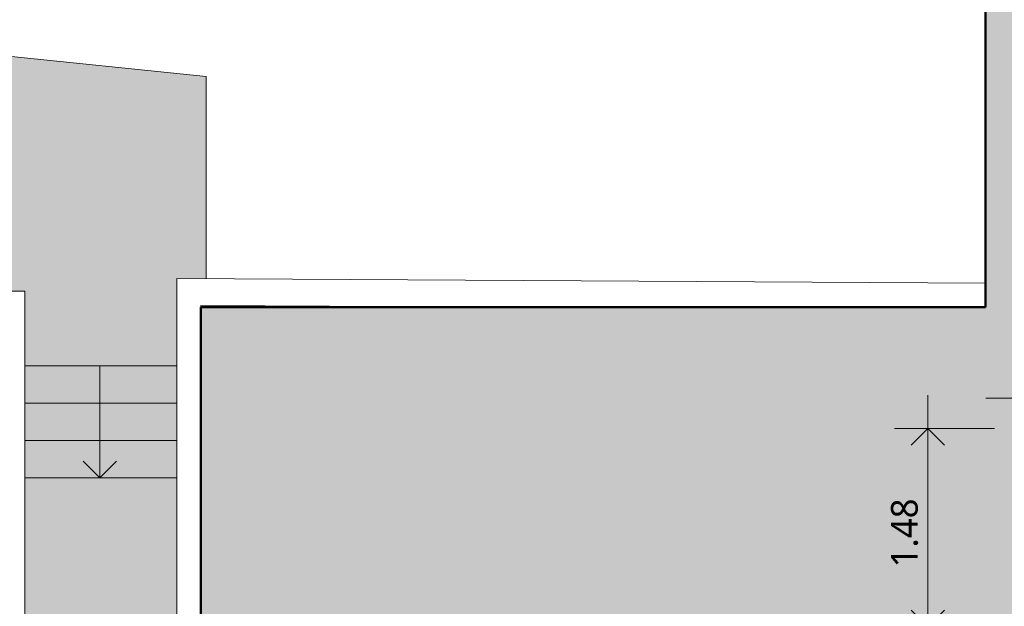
# Model space of a CAD drawing. Header units: millimetres. Extents: x -64334 to 32356, y -11421 to 53741.
# Tile 59 of 71: x 11807 to 19181, y 23292 to 27686. Entities that reach past the tile are written whole.
import ezdxf

# ---------------------------------------------------------------- set-up
doc = ezdxf.new("R2010")
doc.units = ezdxf.units.MM
doc.linetypes.add('Projeté', pattern=[3.96875, 2.38125, -1.5875])
for name, color, linetype, lineweight in [('A-ANNO-DIMS', 211, 'Continuous', 9), ('A-ANNO-DIMS-100', 211, 'Continuous', 9), ('A-DETL-GENF', 92, 'Continuous', 9), ('A-DETL-WIDE', 214, 'Continuous', 50), ('A-FLOR', 192, 'Continuous', 9), ('A-FLOR-PATT', 8, 'Continuous', 9), ('A-WALL', 113, 'Continuous', 9), ('I-WALL', 2, 'Continuous', 9), ('S-STRS', 31, 'Continuous', 9), ('S-STRS-ANNO', 31, 'Continuous', 9)]:
    doc.layers.add(name, color=color, linetype=linetype, lineweight=lineweight)
doc.styles.add('Trebuchet MS_B', font='txt', dxfattribs={"height": 200})
doc.dimstyles.new('Cotes_linéaires_rouge_2mm_3', dxfattribs={"dimscale": 304.8, "dimtxt": 206.190181, "dimasz": 0.410105, "dimexe": 0.82021, "dimexo": 0.0625, "dimgap": 0.065617, "dimtad": 1, "dimlfac": 0.001, "dimrnd": 0.01, "dimzin": 0, "dimdsep": 46, "dimtxsty": 'Trebuchet MS_B', "dimblk1": 'OPEN30', "dimblk2": 'OPEN30', "dimsah": 1, "dimcen": 0.09, "dimdle": 0.82021, "dimazin": 0, "dimtfac": 1, "dimtdec": 4, "dimtix": 1, "dimtmove": 0, "dimatfit": 3, "dimfxl": 1.64042, "dimfxlon": 1, "dimtvp": 1, "dimtolj": 1, "dimtzin": 0, "dimarcsym": 2})

# ---------------------------------------------------------------- blocks, each defined once
blk = doc.blocks.new('DIMBLOCK264-Niveau 00')
at = {"layer": 'A-ANNO-DIMS-100'}
for p, q in [((19294, 24352.5), (19294, 25102.5)), ((22544, 24352.5), (22544, 25102.5)), ((19044, 24852.5), (22794, 24852.5)), ((19294, 24852.5), (19294, 24352.5)), ((22544, 24852.5), (22544, 24352.5))]:
    blk.add_line(p, q, dxfattribs=at)
at = {"layer": 'A-ANNO-DIMS-100', "lineweight": 25}
for p, q in [((19294, 24852.5), (19419, 24977.5)), ((22544, 24852.5), (22419, 24977.5)), ((19294, 24852.5), (19419, 24727.5)), ((22544, 24852.5), (22419, 24727.5))]:
    blk.add_line(p, q, dxfattribs=at)
at = {"layer": 'A-ANNO-DIMS-100', "color": 0, "insert": (20621.9, 25128.4), "char_height": 200, "width": 712.929, "attachment_point": 1, "line_spacing_factor": 1.048425, "style": 'Trebuchet MS_B'}
blk.add_mtext('3.25', dxfattribs=at)
blk = doc.blocks.new('_Open30')
at = {"color": 0, "linetype": 'ByBlock', "lineweight": -2}
for p, q in [((-1, 0.268), (0, 0)), ((0, 0), (-1, -0.268)), ((0, 0), (-1, 0))]:
    blk.add_line(p, q, dxfattribs=at)
blk = doc.blocks.new('DIMBLOCK265-Niveau 00')
at = {"layer": 'A-ANNO-DIMS-100'}
for p, q in [((18608.8, 24873.2), (18608.8, 22888.2)), ((19108.8, 24623.2), (18358.8, 24623.2)), ((18608.8, 24623.2), (19108.8, 24623.2)), ((19108.8, 23138.2), (18358.8, 23138.2)), ((18608.8, 23138.2), (19108.8, 23138.2))]:
    blk.add_line(p, q, dxfattribs=at)
at = {"layer": 'A-ANNO-DIMS-100', "lineweight": 25}
for p, q in [((18608.8, 24623.2), (18483.8, 24498.2)), ((18608.8, 24623.2), (18733.8, 24498.2)), ((18608.8, 23138.2), (18483.8, 23263.2)), ((18608.8, 23138.2), (18733.8, 23263.2))]:
    blk.add_line(p, q, dxfattribs=at)
at = {"layer": 'A-ANNO-DIMS-100', "color": 0, "insert": (18332.9, 23583.6), "char_height": 200, "width": 712.929, "attachment_point": 1, "rotation": 90, "line_spacing_factor": 1.048425, "style": 'Trebuchet MS_B'}
blk.add_mtext('1.48', dxfattribs=at)

msp = doc.modelspace()

# ---------------------------------------------------------------- hatches: boundary and pattern name
at = {"layer": 'A-DETL-GENF'}
h = msp.add_hatch(dxfattribs=at)
h.set_pattern_fill('FP_5', color=252, style=0, pattern_type=2)
h.set_pattern_definition([(0, (-11660.76, -43343.03), (317.5, 317.5), [317.5, -317.5]), (0, (-11660.76, -43223.96), (317.5, 317.5), [317.5, -317.5]), (0, (-11660.76, -43104.9), (317.5, 317.5), [317.5, -317.5]), (90, (-11621.07, -43065.2), (-317.5, 317.5), [317.5, -317.5]), (90, (-11502, -43065.2), (-317.5, 317.5), [317.5, -317.5]), (90, (-11382.94, -43065.2), (-317.5, 317.5), [317.5, -317.5])])
h.paths.add_polyline_path([(29363.182, 8906.03), (29363.182, 29050.937), (19040.579, 29050.937), (19040.579, 25532.79), (13163.657, 25532.79), (13163.657, 18944.094), (15718.952, 18944.094), (15718.952, 22688.178), (15724.492, 22758.574), (15740.976, 22827.236), (15767.999, 22892.474), (15804.894, 22952.682), (15850.754, 23006.376), (15904.448, 23052.236), (15964.656, 23089.131), (16029.894, 23116.154), (16098.556, 23132.638), (16168.952, 23138.178), (19293.952, 23138.178), (19293.952, 24623.178), (22543.952, 24623.178), (22543.952, 23138.178), (25472.414, 23138.178), (25547.233, 23132.891), (25620.564, 23117.136), (25690.951, 23091.225), (25756.996, 23055.674), (25817.385, 23011.189), (25870.918, 22958.654), (25916.532, 22899.113), (25953.319, 22833.749), (25980.55, 22763.862), (25997.683, 22690.84), (26004.376, 22616.134), (26004.376, 13471.288), (25998.076, 13384.02), (25979.304, 13298.562), (25948.451, 13216.688), (25906.157, 13140.094), (25853.298, 13070.371), (25790.972, 13008.964), (25720.471, 12957.147), (25643.257, 12915.996), (25560.933, 12886.362), (22543.952, 12886.362), (22543.952, 11453.925), (19293.952, 11453.925), (19293.952, 12886.362), (16226.324, 12886.362), (16145.703, 12901.035), (16067.945, 12926.892), (15994.591, 12963.419), (15922.048, 13014.54), (15866.805, 13065.388), (15814.91, 13128.806), (15772.441, 13198.887), (15740.242, 13274.241), (15718.952, 13353.372), (15718.952, 15635.821), (13098.721, 15635.821), (13098.721, 8906.03), (23748.296, 8906.03)])
at = {"layer": 'A-FLOR-PATT'}
for points in [[(10824.999, 25843.989), (13203.657, 27260.947), (9419.818, 27649.345), (10819.137, 25851.521)], [(14059.737, 25532.79), (14815.82, 25532.79), (13163.657, 25541.271), (13163.657, 25532.79)]]:
    msp.add_hatch(color=256, dxfattribs=at).paths.add_polyline_path(points)
h = msp.add_hatch(color=256, dxfattribs=at)
h.paths.add_polyline_path([(12983.657, 25163.356), (12983.657, 25747.41), (13203.657, 25746.17), (13203.657, 27260.947), (10824.999, 25843.989), (11427.592, 25653.989), (11845.65, 25653.989), (11845.65, 25522.174), (12764.382, 25232.494)])
h.paths.add_polyline_path([(13203.657, 25541.066), (13203.657, 25546.166), (13163.657, 25546.392), (13163.657, 25541.271)])
h = msp.add_hatch(color=256, dxfattribs=at)
h.paths.add_polyline_path([(11845.65, 25093.989), (12983.657, 25093.989), (12983.657, 25163.356), (11845.65, 25522.174), (11845.65, 25232.494)])
h.paths.add_polyline_path([(11114.803, 25653.989), (11427.592, 25653.989), (10824.999, 25843.989), (10820.885, 25710.649), (10820.885, 25653.989), (10972.884, 25653.989)])
h = msp.add_hatch(color=256, dxfattribs=at)
h.paths.add_polyline_path([(11871.918, 18944.094), (12901.918, 18944.094), (12901.918, 18954.094), (12951.918, 18954.094), (12951.918, 18944.094), (13023.657, 18944.094), (13023.657, 18947.011), (12983.657, 18947.011), (12983.657, 24253.989), (11845.65, 24253.989), (11845.65, 18954.094), (11871.918, 18954.094)])
h.paths.add_polyline_path([(12095.52, 20175.368), (12403.734, 20915.082), (12711.948, 20175.368), (12518.524, 20175.368)])
at = {"layer": 'S-STRS'}
for points in [[(12983.657, 24813.989), (12983.657, 25093.989), (11845.65, 25093.989), (11845.65, 24813.989), (12518.524, 24813.989)], [(11845.65, 24533.989), (12983.657, 24533.989), (12983.657, 24813.989), (11845.65, 24813.989)], [(11845.65, 24253.989), (12983.657, 24253.989), (12983.657, 24533.989), (11845.65, 24533.989)]]:
    msp.add_hatch(color=10, dxfattribs=at).paths.add_polyline_path(points)

# ---------------------------------------------------------------- linework, layer by layer
at = {"layer": 'A-DETL-WIDE'}
for p, q in [((19040.579, 29050.937), (19040.579, 25532.79)), ((13163.657, 25532.79), (13163.657, 18944.094)), ((19040.579, 25532.79), (13163.657, 25532.79))]:
    msp.add_line(p, q, dxfattribs=at)
at = {"layer": 'A-FLOR'}
for p, q in [((9419.818, 27649.345), (13203.657, 27260.947)), ((13203.657, 27260.947), (13203.657, 25746.17)), ((13163.657, 25541.271), (14815.82, 25532.79)), ((13203.657, 25546.166), (13203.657, 25541.066)), ((11845.65, 24253.989), (12983.657, 24253.989))]:
    msp.add_line(p, q, dxfattribs=at)
at = {"layer": 'A-WALL'}
for p, q in [((10820.885, 25653.989), (11845.65, 25653.989)), ((11845.65, 25653.989), (11845.65, 18954.094))]:
    msp.add_line(p, q, dxfattribs=at)
at = {"layer": 'I-WALL'}
for p, q in [((12983.657, 18947.011), (12983.657, 25747.41)), ((12983.657, 25747.41), (19040.579, 25713.259)), ((13163.657, 25546.392), (13163.657, 25532.79)), ((15576.134, 25532.79), (13163.657, 25546.392))]:
    msp.add_line(p, q, dxfattribs=at)
at = {"layer": 'S-STRS'}
for p, q in [((12983.657, 25093.989), (11845.65, 25093.989)), ((12983.657, 24813.989), (11845.65, 24813.989)), ((12983.657, 24533.989), (11845.65, 24533.989)), ((12983.657, 24253.989), (11845.65, 24253.989))]:
    msp.add_line(p, q, dxfattribs=at)
at = {"layer": 'S-STRS', "linetype": 'Projeté'}
for p, q in [((12983.657, 25093.989), (11845.65, 25093.989)), ((12983.657, 24813.989), (11845.65, 24813.989)), ((12983.657, 24533.989), (11845.65, 24533.989))]:
    msp.add_line(p, q, dxfattribs=at)
at = {"layer": 'S-STRS-ANNO'}
for p, q in [((12408.218, 25093.989), (12408.218, 24813.989)), ((12408.218, 24813.989), (12408.218, 24533.989)), ((12408.218, 24533.989), (12408.218, 24253.989)), ((12408.218, 24253.989), (12283.218, 24378.989)), ((12408.218, 24253.989), (12533.218, 24378.989))]:
    msp.add_line(p, q, dxfattribs=at)

# ---------------------------------------------------------------- dimensions: what is measured, and where the dimension line sits
at = {"layer": 'A-ANNO-DIMS'}
for base, p1, p2, angle, override, picture, middle in [((22543.952, 24852.465), (19293.952, 24352.465), (22543.952, 24352.465), 0, {"dimpost": '<>', "dimfxl": 3250}, 'DIMBLOCK264-Niveau 00', (20918.952, 24976.236)), ((18608.776469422, 23138.178279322), (19108.776469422, 24623.178278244), (19108.776469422, 23138.178279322), 90, {"dimpost": '<>', "dimfxl": 1484.999999}, 'DIMBLOCK265-Niveau 00', (18485.005429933, 23880.678278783))]:
    dim = msp.add_linear_dim(base=base, p1=p1, p2=p2, angle=angle, dimstyle='Cotes_linéaires_rouge_2mm_3', override=override, dxfattribs=at)
    dim.commit()
    dim.dimension.update_dxf_attribs({"geometry": picture, "text_midpoint": middle})

doc.saveas('drawing.dxf')
